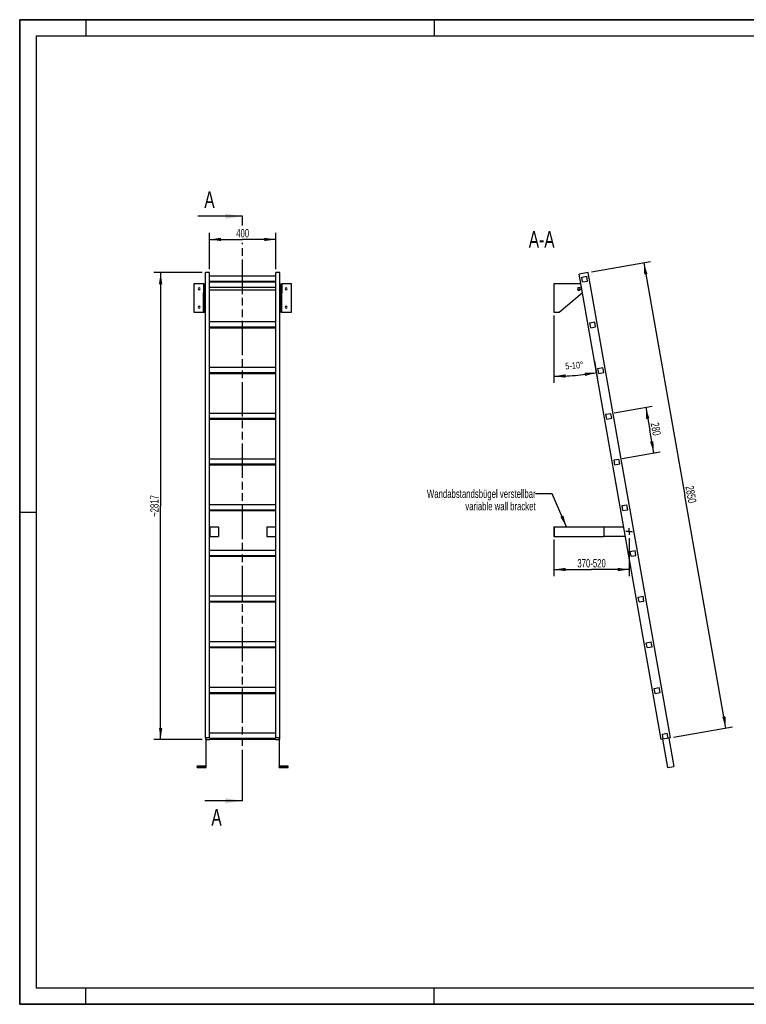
# Model space of a CAD drawing. Header units: millimetres. Extents: x 0 to 8400, y 0 to 5940.
# Tile 1 of 2: x 0 to 4384, y 0 to 5940. Entities that reach past the tile are written whole.
import ezdxf

# ---------------------------------------------------------------- set-up
doc = ezdxf.new("R2010")
doc.units = ezdxf.units.MM
doc.header["$LTSCALE"] = 462
doc.linetypes.add('CENTER', pattern=[0.6, 0.375, -0.075, 0.075, -0.075])
doc.linetypes.add('PHANTOM', pattern=[0.8, 0.45, -0.05, 0.1, -0.05, 0.1, -0.05])
doc.layers.get('0').update_dxf_attribs({"linetype": 'CONTINUOUS'})
for name, color, linetype in [('005_AXIS', 7, 'CONTINUOUS'), ('050_DIMENSIONING', 7, 'CONTINUOUS'), ('053_NOTES', 7, 'CONTINUOUS'), ('HATCHING_BL0', 7, 'CONTINUOUS')]:
    doc.layers.add(name, color=color, linetype=linetype)
doc.styles.get("Standard").update_dxf_attribs({"font": 'txt', "width": 0.7})
doc.dimstyles.new('DIMSTYLE_1', dxfattribs={"dimtxt": 50, "dimasz": 70, "dimexe": 2, "dimexo": 1, "dimtad": 1, "dimdec": 1, "dimtxsty": 'Standard', "dimblk": '_FILLED', "dimblk1": '_FILLED', "dimblk2": '_FILLED', "dimcen": 0.09, "dimazin": 2, "dimtp": 0.5, "dimtm": 0.5, "dimtfac": 1, "dimtdec": 1, "dimtofl": 0, "dimtmove": 0, "dimatfit": 3, "dimldrblk": '_FILLED', "dimfxl": 1, "dimtolj": 1, "dimarcsym": 0})
doc.dimstyles.new('DIMSTYLE_2', dxfattribs={"dimtxt": 40, "dimasz": 70, "dimexe": 2, "dimexo": 1, "dimgap": 2, "dimtad": 1, "dimdec": 1, "dimtxsty": 'Standard', "dimblk": '_FILLED', "dimblk1": '_FILLED', "dimblk2": '_FILLED', "dimcen": 0.09, "dimazin": 2, "dimtp": 0.5, "dimtm": 0.5, "dimtfac": 1, "dimtdec": 1, "dimtofl": 0, "dimtmove": 0, "dimatfit": 3, "dimldrblk": '_FILLED', "dimfxl": 1, "dimtolj": 1, "dimarcsym": 0})
doc.dimstyles.new('DIMSTYLE_3', dxfattribs={"dimtxt": 50, "dimasz": 70, "dimexe": 2, "dimexo": 1, "dimtad": 1, "dimdec": 0, "dimtxsty": 'Standard', "dimblk": '_FILLED', "dimblk1": '_FILLED', "dimblk2": '_FILLED', "dimcen": 0.09, "dimazin": 2, "dimtp": 2, "dimtm": 2, "dimtfac": 1, "dimtdec": 0, "dimtofl": 0, "dimtmove": 0, "dimatfit": 3, "dimldrblk": '_FILLED', "dimfxl": 1, "dimtolj": 1, "dimarcsym": 0})
doc.dimstyles.new('DIMSTYLE_4', dxfattribs={"dimtxt": 50, "dimasz": 70, "dimexe": 2, "dimexo": 1, "dimtad": 1, "dimtxsty": 'Standard', "dimblk": '_FILLED', "dimblk1": '_FILLED', "dimblk2": '_FILLED', "dimcen": 0.09, "dimazin": 2, "dimtp": 0.8, "dimtm": 0.8, "dimtfac": 1, "dimtofl": 0, "dimtmove": 0, "dimatfit": 3, "dimldrblk": '_FILLED', "dimfxl": 1, "dimtolj": 1, "dimarcsym": 0})
doc.dimstyles.new('DIMSTYLE_5', dxfattribs={"dimtxt": 50, "dimasz": 70, "dimexe": 2, "dimexo": 1, "dimtad": 1, "dimtxsty": 'Standard', "dimblk": '_FILLED', "dimblk1": '_FILLED', "dimblk2": '_FILLED', "dimcen": 0.09, "dimazin": 2, "dimtp": 0.5, "dimtm": 0.5, "dimtfac": 1, "dimtofl": 0, "dimtmove": 0, "dimatfit": 3, "dimldrblk": '_FILLED', "dimfxl": 1, "dimtolj": 1, "dimarcsym": 0})
doc.dimstyles.get("Standard").update_dxf_attribs({"dimtxt": 50, "dimasz": 70, "dimexe": 2, "dimexo": 1, "dimtad": 1, "dimtxsty": 'Standard', "dimblk": '_FILLED', "dimblk1": '_FILLED', "dimblk2": '_FILLED', "dimcen": 0.09, "dimazin": 2, "dimtol": 1, "dimtp": 0.01, "dimtm": 0.01, "dimtfac": 1, "dimtofl": 0, "dimtmove": 0, "dimatfit": 3, "dimldrblk": '_FILLED', "dimfxl": 1, "dimtolj": 1, "dimarcsym": 0})

# ---------------------------------------------------------------- blocks, each defined once
blk = doc.blocks.new('_FILLED')
at = {"color": 0, "linetype": 'ByBlock'}
blk.add_solid([(0, 0), (-1, 0.143), (-1, -0.143)], dxfattribs=at)
blk = doc.blocks.new('*D2')
at = {"layer": '050_DIMENSIONING', "color": 2, "linetype": 'Continuous', "transparency": 16777216}
for p, q in [((1145.2, 4434.4), (1145.2, 4654.4)), ((1545.2, 4434.4), (1545.2, 4654.4)), ((1145.2, 4614.4), (1345.2, 4614.4)), ((1545.2, 4614.4), (1345.2, 4614.4))]:
    blk.add_line(p, q, dxfattribs=at)
at = {"layer": '050_DIMENSIONING', "color": 2, "linetype": 'Continuous', "transparency": 16777216, "xscale": 70, "yscale": 70, "zscale": 70, "rotation": 180}
blk.add_blockref('_FILLED', (1145.2, 4614.4), dxfattribs=at)
at = {"layer": '050_DIMENSIONING', "color": 2, "linetype": 'Continuous', "transparency": 16777216, "xscale": 70, "yscale": 70, "zscale": 70}
blk.add_blockref('_FILLED', (1545.2, 4614.4), dxfattribs=at)
at = {"layer": '050_DIMENSIONING', "color": 2, "linetype": 'Continuous', "transparency": 16777216, "insert": (1345.2, 4676.9), "char_height": 50, "width": 176.786, "attachment_point": 2, "line_spacing_factor": 0.9}
blk.add_mtext('400', dxfattribs=at)
blk = doc.blocks.new('*D3')
at = {"layer": '050_DIMENSIONING', "color": 2, "linetype": 'Continuous', "transparency": 16777216}
for p, q in [((3223.3, 4156.1), (3223.3, 3748.7)), ((3467.1, 3879.2), (3486, 3771.7))]:
    blk.add_line(p, q, dxfattribs=at)
for start, end in [(275, 280), (270, 275)]:
    blk.add_arc((3223.3, 5261.7), 1473, start, end, dxfattribs=at)
for points in [[(3411.3, 3790.7), (3479, 3811.1), (3408.3, 3810.5)], [(3293, 3800.4), (3223.3, 3788.7), (3293.5, 3780.4)]]:
    blk.add_solid(points, dxfattribs=at)
at = {"layer": '050_DIMENSIONING', "color": 2, "linetype": 'Continuous', "transparency": 16777216, "insert": (3344.7, 3874), "char_height": 40, "width": 207.143, "attachment_point": 2, "rotation": 5, "line_spacing_factor": 0.9}
blk.add_mtext('5-10\\fgdt;{\\W1.0;{\\fgdt;~}}', dxfattribs=at)
blk = doc.blocks.new('*D4')
at = {"layer": '050_DIMENSIONING', "color": 2, "linetype": 'Continuous', "transparency": 16777216}
for p, q in [((1100.2, 4414.4), (810.2, 4414.4)), ((850.2, 4414.4), (850.2, 3006.1)), ((850.2, 1597.8), (850.2, 3006.1)), ((1100.2, 1597.8), (810.2, 1597.8))]:
    blk.add_line(p, q, dxfattribs=at)
at = {"layer": '050_DIMENSIONING', "color": 2, "linetype": 'Continuous', "transparency": 16777216, "xscale": 70, "yscale": 70, "zscale": 70}
for p, rotation in [((850.2, 4414.4), 90), ((850.2, 1597.8), 270)]:
    blk.add_blockref('_FILLED', p, dxfattribs=dict(at, rotation=rotation))
at = {"layer": '050_DIMENSIONING', "color": 2, "linetype": 'Continuous', "transparency": 16777216, "insert": (787.7, 3006.1), "char_height": 50, "width": 278.571, "attachment_point": 2, "rotation": 90, "line_spacing_factor": 0.9}
blk.add_mtext('~2817', dxfattribs=at)
blk = doc.blocks.new('*D5')
at = {"layer": '050_DIMENSIONING', "color": 2, "linetype": 'Continuous', "transparency": 16777216}
for p, q in [((3223.3, 2803.1), (3223.3, 2635.6)), ((3677.2, 2811.6), (3677.2, 2635.6)), ((3223.3, 2635.6), (3223.3, 2583.1)), ((3223.3, 2623.1), (3450.2, 2623.1)), ((3677.2, 2623.1), (3450.2, 2623.1)), ((3677.2, 2635.6), (3677.2, 2583.1))]:
    blk.add_line(p, q, dxfattribs=at)
at = {"layer": '050_DIMENSIONING', "color": 2, "linetype": 'Continuous', "transparency": 16777216, "xscale": 70, "yscale": 70, "zscale": 70, "rotation": 180}
blk.add_blockref('_FILLED', (3223.3, 2623.1), dxfattribs=at)
at = {"layer": '050_DIMENSIONING', "color": 2, "linetype": 'Continuous', "transparency": 16777216, "xscale": 70, "yscale": 70, "zscale": 70}
blk.add_blockref('_FILLED', (3677.2, 2623.1), dxfattribs=at)
at = {"layer": '050_DIMENSIONING', "color": 2, "linetype": 'Continuous', "transparency": 16777216, "insert": (3450.2, 2685.6), "char_height": 50, "width": 396.429, "attachment_point": 2, "line_spacing_factor": 0.9}
blk.add_mtext('370-520\\P ', dxfattribs=at)
blk = doc.blocks.new('*D6')
at = {"layer": '050_DIMENSIONING', "color": 2, "linetype": 'Continuous', "transparency": 16777216}
for p, q in [((3450.3, 4417.9), (3804.8, 4480.4)), ((3765.4, 4473.4), (4012.8, 3070.1)), ((4260.3, 1666.7), (4012.8, 3070.1)), ((3945.1, 1611.2), (4299.7, 1673.7))]:
    blk.add_line(p, q, dxfattribs=at)
at = {"layer": '050_DIMENSIONING', "color": 2, "linetype": 'Continuous', "transparency": 16777216, "xscale": 70, "yscale": 70, "zscale": 70}
for p, rotation in [((3765.4, 4473.4), 100), ((4260.3, 1666.7), 280)]:
    blk.add_blockref('_FILLED', p, dxfattribs=dict(at, rotation=rotation))
at = {"layer": '050_DIMENSIONING', "color": 2, "linetype": 'Continuous', "transparency": 16777216, "insert": (4074.4, 3080.9), "char_height": 50, "width": 230.357, "attachment_point": 2, "rotation": 280, "line_spacing_factor": 0.9}
blk.add_mtext('2850', dxfattribs=at)
blk = doc.blocks.new('*D7')
at = {"layer": '050_DIMENSIONING', "color": 2, "linetype": 'Continuous', "transparency": 16777216}
for p, q in [((3586.3, 3568.6), (3816.2, 3609.1)), ((3776.9, 3602.2), (3801.2, 3464.3)), ((3825.5, 3326.4), (3801.2, 3464.3)), ((3634.9, 3292.8), (3864.9, 3333.4))]:
    blk.add_line(p, q, dxfattribs=at)
at = {"layer": '050_DIMENSIONING', "color": 2, "linetype": 'Continuous', "transparency": 16777216, "xscale": 70, "yscale": 70, "zscale": 70}
for p, rotation in [((3776.9, 3602.2), 100), ((3825.5, 3326.4), 280)]:
    blk.add_blockref('_FILLED', p, dxfattribs=dict(at, rotation=rotation))
at = {"layer": '050_DIMENSIONING', "color": 2, "linetype": 'Continuous', "transparency": 16777216, "insert": (3862.7, 3475.2), "char_height": 50, "width": 176.786, "attachment_point": 2, "rotation": 280, "line_spacing_factor": 0.9}
blk.add_mtext('280', dxfattribs=at)
blk = doc.blocks.new('XSEC_FILLED')
at = {"color": 0, "linetype": 'ByBlock'}
blk.add_solid([(0, 0), (-1, 0.143), (-1, -0.143)], dxfattribs=at)
blk = doc.blocks.new('HATCHING_BL0', base_point=(1209.9, 2991.1))
at = {"layer": 'HATCHING_BL0', "color": 7, "linetype": 'PHANTOM'}
for p, q in [((1345.2, 4697.6), (1345.2, 4754.4)), ((1345.2, 1327.9), (1345.2, 4593.8)), ((1345.2, 1227.9), (1345.2, 1327.9))]:
    blk.add_line(p, q, dxfattribs=at)
at = {"layer": 'HATCHING_BL0', "color": 7, "linetype": 'Continuous', "char_height": 100, "width": 128.571, "attachment_point": 1, "line_spacing_factor": 0.9}
for insert in [(1113.9, 4904.4), (1156.3, 1177.9)]:
    blk.add_mtext('A', dxfattribs=dict(at, insert=insert))
at = {"layer": 'HATCHING_BL0', "color": 7, "linetype": 'Continuous'}
for points in [[(1345.2, 4754.4), (1074.6, 4754.4)], [(1345.2, 1227.9), (1117.1, 1227.9)]]:
    blk.add_leader(points, dimstyle='Standard', override={"dimasz": 105, "dimtad": 0, "dimldrblk": 'XSEC_FILLED'}, dxfattribs=at)

msp = doc.modelspace()

# ---------------------------------------------------------------- hatches: boundary and pattern name
at = {"linetype": 'Continuous'}
h = msp.add_hatch(dxfattribs=at)
h.set_pattern_fill('ANSI31', color=2, angle=90, style=0, pattern_type=2)
h.set_pattern_definition([(135, (3223.26, 4261.12), (-239.875, -239.875), [])])
edge = h.paths.add_edge_path()
edge.add_line((3912.157, 1605.341), (3882.612, 1600.132))
edge.add_line((3882.612, 1600.132), (3877.403, 1629.676))
edge.add_line((3877.403, 1629.676), (3906.947, 1634.886))
edge.add_line((3912.157, 1605.341), (3906.947, 1634.886))
edge = h.paths.add_edge_path()
edge.add_line((3396.397, 4357.594), (3391.188, 4387.138))
edge.add_line((3391.188, 4387.138), (3420.732, 4392.347))
edge.add_line((3425.942, 4362.803), (3420.732, 4392.347))
edge.add_line((3396.397, 4357.594), (3425.942, 4362.803))
edge = h.paths.add_edge_path()
edge.add_line((3445.019, 4081.848), (3439.809, 4111.392))
edge.add_line((3439.809, 4111.392), (3469.354, 4116.601))
edge.add_line((3474.563, 4087.057), (3469.354, 4116.601))
edge.add_line((3445.019, 4081.848), (3474.563, 4087.057))
edge = h.paths.add_edge_path()
edge.add_line((3493.64, 3806.101), (3488.431, 3835.646))
edge.add_line((3488.431, 3835.646), (3517.975, 3840.855))
edge.add_line((3523.185, 3811.311), (3517.975, 3840.855))
edge.add_line((3493.64, 3806.101), (3523.185, 3811.311))
edge = h.paths.add_edge_path()
edge.add_line((3542.262, 3530.355), (3537.052, 3559.899))
edge.add_line((3537.052, 3559.899), (3566.597, 3565.109))
edge.add_line((3571.806, 3535.565), (3566.597, 3565.109))
edge.add_line((3542.262, 3530.355), (3571.806, 3535.565))
edge = h.paths.add_edge_path()
edge.add_line((3590.883, 3254.609), (3585.674, 3284.153))
edge.add_line((3585.674, 3284.153), (3615.218, 3289.363))
edge.add_line((3620.428, 3259.818), (3615.218, 3289.363))
edge.add_line((3590.883, 3254.609), (3620.428, 3259.818))
edge = h.paths.add_edge_path()
edge.add_line((3639.505, 2978.863), (3634.295, 3008.407))
edge.add_line((3634.295, 3008.407), (3663.84, 3013.617))
edge.add_line((3669.049, 2984.072), (3663.84, 3013.617))
edge.add_line((3639.505, 2978.863), (3669.049, 2984.072))
edge = h.paths.add_edge_path()
edge.add_line((3688.126, 2703.117), (3682.917, 2732.661))
edge.add_line((3682.917, 2732.661), (3712.461, 2737.87))
edge.add_line((3717.671, 2708.326), (3712.461, 2737.87))
edge.add_line((3688.126, 2703.117), (3717.671, 2708.326))
edge = h.paths.add_edge_path()
edge.add_line((3736.748, 2427.37), (3731.538, 2456.915))
edge.add_line((3731.538, 2456.915), (3761.083, 2462.124))
edge.add_line((3766.292, 2432.58), (3761.083, 2462.124))
edge.add_line((3736.748, 2427.37), (3766.292, 2432.58))
edge = h.paths.add_edge_path()
edge.add_line((3785.369, 2151.624), (3780.16, 2181.169))
edge.add_line((3780.16, 2181.169), (3809.704, 2186.378))
edge.add_line((3814.914, 2156.834), (3809.704, 2186.378))
edge.add_line((3785.369, 2151.624), (3814.914, 2156.834))
edge = h.paths.add_edge_path()
edge.add_line((3833.991, 1875.878), (3828.781, 1905.422))
edge.add_line((3828.781, 1905.422), (3858.326, 1910.632))
edge.add_line((3863.535, 1881.088), (3858.326, 1910.632))
edge.add_line((3833.991, 1875.878), (3863.535, 1881.088))
edge = h.paths.add_edge_path()
edge.add_arc((3374.263, 4316.12), 7.5, 0, 180)
edge.add_arc((3374.263, 4316.12), 7.5, -180, 0)

# ---------------------------------------------------------------- linework, layer by layer
at = {"color": 7, "linetype": 'Continuous'}
for p, q in [((0, 5940), (8400, 5940)), ((0, 0), (0, 5940)), ((1145.154, 4414.388), (1120.154, 4414.388)), ((1120.154, 4402.195), (1120.154, 4414.388)), ((1120.154, 4318.458), (1120.154, 4402.195)), ((1145.154, 4116.601), (1145.154, 4414.388)), ((1570.154, 4414.388), (1545.154, 4414.388)), ((1545.154, 4116.601), (1545.154, 4414.388)), ((1570.154, 1607.686), (1570.154, 4414.388)), ((3430.554, 4414.388), (3374.42, 4404.49)), ((3869.317, 1597.788), (3374.42, 4404.49)), ((3925.451, 1607.686), (3430.554, 4414.388)), ((1109.154, 4346.12), (1050.154, 4346.12)), ((1109.154, 4346.12), (1109.154, 4325.37)), ((1109.154, 4346.12), (1115.154, 4346.12)), ((1115.154, 4346.12), (1115.154, 4325.37)), ((1545.154, 4392.347), (1145.154, 4392.347)), ((1145.154, 4362.803), (1545.154, 4362.803)), ((1145.154, 4357.594), (1545.154, 4357.594)), ((1575.154, 4346.12), (1575.154, 4325.37)), ((1575.154, 4346.12), (1581.154, 4346.12)), ((1581.154, 4346.12), (1581.154, 4325.37)), ((1640.154, 4346.12), (1581.154, 4346.12)), ((3374.263, 4346.12), (3223.263, 4346.12)), ((3391.188, 4387.138), (3420.732, 4392.347)), ((3396.397, 4357.594), (3391.188, 4387.138)), ((3396.397, 4357.594), (3425.942, 4362.803)), ((3425.942, 4362.803), (3420.732, 4392.347)), ((1109.154, 4325.37), (1109.154, 4323.62)), ((1109.154, 4323.62), (1109.154, 4316.12)), ((1109.154, 4316.12), (1109.154, 4308.62)), ((1109.154, 4308.62), (1109.154, 4306.87)), ((1109.154, 4306.87), (1109.154, 4293.193)), ((1109.154, 4176.12), (1109.154, 4293.193)), ((1115.154, 4325.37), (1115.154, 4316.12)), ((1115.154, 4316.12), (1115.154, 4306.87)), ((1115.154, 4306.87), (1115.154, 4293.193)), ((1115.154, 4176.12), (1115.154, 4293.193)), ((1120.154, 4302.148), (1120.154, 4318.458)), ((1120.154, 4301.406), (1120.154, 4302.148)), ((1120.154, 4298.493), (1120.154, 4301.406)), ((1120.154, 4295.02), (1120.154, 4298.493)), ((1120.154, 4288.35), (1120.154, 4295.02)), ((1120.154, 4283.952), (1120.154, 4288.35)), ((1120.154, 4281.233), (1120.154, 4283.952)), ((1120.154, 4279.754), (1120.154, 4281.233)), ((1120.154, 4264.322), (1120.154, 4279.754)), ((1575.154, 4325.37), (1575.154, 4316.12)), ((1575.154, 4316.12), (1575.154, 4306.87)), ((1575.154, 4306.87), (1575.154, 4293.193)), ((1575.154, 4176.12), (1575.154, 4293.193)), ((1581.154, 4325.37), (1581.154, 4323.62)), ((1581.154, 4323.62), (1581.154, 4316.12)), ((1581.154, 4316.12), (1581.154, 4308.62)), ((1581.154, 4308.62), (1581.154, 4306.87)), ((1581.154, 4306.87), (1581.154, 4293.193)), ((1581.154, 4176.12), (1581.154, 4293.193)), ((3254.88, 4176.12), (3393.611, 4293.193)), ((1120.154, 4259.113), (1120.154, 4264.322)), ((1120.154, 1607.686), (1120.154, 4259.113)), ((1050.154, 4176.12), (1109.154, 4176.12)), ((1109.154, 4176.12), (1115.154, 4176.12)), ((1575.154, 4176.12), (1581.154, 4176.12)), ((1581.154, 4176.12), (1640.154, 4176.12)), ((3223.263, 4176.12), (3254.88, 4176.12)), ((1145.154, 4087.057), (1145.154, 4116.601)), ((1545.154, 4116.601), (1145.154, 4116.601)), ((1545.154, 4087.057), (1545.154, 4116.601)), ((3439.809, 4111.392), (3469.354, 4116.601)), ((3445.019, 4081.848), (3439.809, 4111.392)), ((3474.563, 4087.057), (3469.354, 4116.601)), ((1145.154, 4081.848), (1145.154, 4087.057)), ((1145.154, 4087.057), (1545.154, 4087.057)), ((1145.154, 3840.855), (1145.154, 4081.848)), ((1145.154, 4081.848), (1545.154, 4081.848)), ((1545.154, 4081.848), (1545.154, 4087.057)), ((1545.154, 3840.855), (1545.154, 4081.848)), ((3445.019, 4081.848), (3474.563, 4087.057)), ((1145.154, 3811.311), (1145.154, 3840.855)), ((1545.154, 3840.855), (1145.154, 3840.855)), ((1145.154, 3806.101), (1145.154, 3811.311)), ((1145.154, 3811.311), (1545.154, 3811.311)), ((1145.154, 3565.109), (1145.154, 3806.101)), ((1145.154, 3806.101), (1545.154, 3806.101)), ((1545.154, 3811.311), (1545.154, 3840.855)), ((1545.154, 3806.101), (1545.154, 3811.311)), ((1545.154, 3565.109), (1545.154, 3806.101)), ((3488.431, 3835.646), (3517.975, 3840.855)), ((3493.64, 3806.101), (3488.431, 3835.646)), ((3493.64, 3806.101), (3523.185, 3811.311)), ((3523.185, 3811.311), (3517.975, 3840.855)), ((1145.154, 3535.565), (1145.154, 3565.109)), ((1545.154, 3565.109), (1145.154, 3565.109)), ((1545.154, 3535.565), (1545.154, 3565.109)), ((3537.052, 3559.899), (3566.597, 3565.109)), ((3571.806, 3535.565), (3566.597, 3565.109)), ((1145.154, 3530.355), (1145.154, 3535.565)), ((1145.154, 3535.565), (1545.154, 3535.565)), ((1145.154, 3289.363), (1145.154, 3530.355)), ((1145.154, 3530.355), (1545.154, 3530.355)), ((1545.154, 3530.355), (1545.154, 3535.565)), ((1545.154, 3289.363), (1545.154, 3530.355)), ((3542.262, 3530.355), (3537.052, 3559.899)), ((3542.262, 3530.355), (3571.806, 3535.565)), ((1145.154, 3259.818), (1145.154, 3289.363)), ((1545.154, 3289.363), (1145.154, 3289.363)), ((1545.154, 3259.818), (1545.154, 3289.363)), ((3585.674, 3284.153), (3615.218, 3289.363)), ((3590.883, 3254.609), (3585.674, 3284.153)), ((3620.428, 3259.818), (3615.218, 3289.363)), ((1145.154, 3254.609), (1145.154, 3259.818)), ((1145.154, 3259.818), (1545.154, 3259.818)), ((1145.154, 3013.617), (1145.154, 3254.609)), ((1145.154, 3254.609), (1545.154, 3254.609)), ((1545.154, 3254.609), (1545.154, 3259.818)), ((1545.154, 3013.617), (1545.154, 3254.609)), ((3590.883, 3254.609), (3620.428, 3259.818)), ((1145.154, 2984.072), (1145.154, 3013.617)), ((1545.154, 3013.617), (1145.154, 3013.617)), ((1145.154, 2978.863), (1145.154, 2984.072)), ((1145.154, 2984.072), (1545.154, 2984.072)), ((1145.154, 2880.093), (1145.154, 2978.863)), ((1145.154, 2978.863), (1545.154, 2978.863)), ((1545.154, 2984.072), (1545.154, 3013.617)), ((1545.154, 2978.863), (1545.154, 2984.072)), ((1545.154, 2880.093), (1545.154, 2978.863)), ((3634.295, 3008.407), (3663.84, 3013.617)), ((3639.505, 2978.863), (3634.295, 3008.407)), ((3639.505, 2978.863), (3669.049, 2984.072)), ((3669.049, 2984.072), (3663.84, 3013.617)), ((1145.154, 2823.093), (1145.154, 2880.093)), ((1145.154, 2880.093), (1147.154, 2880.093)), ((1147.154, 2880.093), (1147.154, 2823.093)), ((1147.154, 2880.093), (1200.154, 2880.093)), ((1200.154, 2880.093), (1200.154, 2823.093)), ((1490.154, 2880.093), (1490.154, 2823.093)), ((1490.154, 2880.093), (1543.154, 2880.093)), ((1543.154, 2880.093), (1543.154, 2823.093)), ((1543.154, 2880.093), (1545.154, 2880.093)), ((1545.154, 2823.093), (1545.154, 2880.093)), ((3223.263, 2880.093), (3223.263, 2823.093)), ((3223.263, 2880.093), (3225.263, 2880.093)), ((3225.263, 2880.093), (3225.263, 2823.093)), ((3225.263, 2880.093), (3523.263, 2880.093)), ((3523.263, 2880.093), (3523.263, 2823.093)), ((3523.263, 2880.093), (3643.212, 2880.093)), ((1145.154, 2737.87), (1145.154, 2823.093)), ((1145.154, 2823.093), (1147.154, 2823.093)), ((1147.154, 2823.093), (1200.154, 2823.093)), ((1490.154, 2823.093), (1543.154, 2823.093)), ((1543.154, 2823.093), (1545.154, 2823.093)), ((1545.154, 2737.87), (1545.154, 2823.093)), ((3223.263, 2823.093), (3225.263, 2823.093)), ((3225.263, 2823.093), (3523.263, 2823.093)), ((3653.263, 2823.093), (3523.263, 2823.093)), ((1145.154, 2708.326), (1145.154, 2737.87)), ((1545.154, 2737.87), (1145.154, 2737.87)), ((1545.154, 2708.326), (1545.154, 2737.87)), ((3682.917, 2732.661), (3712.461, 2737.87)), ((3688.126, 2703.117), (3682.917, 2732.661)), ((3717.671, 2708.326), (3712.461, 2737.87)), ((1145.154, 2703.117), (1145.154, 2708.326)), ((1145.154, 2708.326), (1545.154, 2708.326)), ((1145.154, 2462.124), (1145.154, 2703.117)), ((1145.154, 2703.117), (1545.154, 2703.117)), ((1545.154, 2703.117), (1545.154, 2708.326)), ((1545.154, 2462.124), (1545.154, 2703.117)), ((3688.126, 2703.117), (3717.671, 2708.326)), ((1145.154, 2432.58), (1145.154, 2462.124)), ((1545.154, 2462.124), (1145.154, 2462.124)), ((1545.154, 2432.58), (1545.154, 2462.124)), ((3731.538, 2456.915), (3761.083, 2462.124)), ((3736.748, 2427.37), (3731.538, 2456.915)), ((3766.292, 2432.58), (3761.083, 2462.124)), ((1145.154, 2427.37), (1145.154, 2432.58)), ((1145.154, 2432.58), (1545.154, 2432.58)), ((1145.154, 2186.378), (1145.154, 2427.37)), ((1145.154, 2427.37), (1545.154, 2427.37)), ((1545.154, 2427.37), (1545.154, 2432.58)), ((1545.154, 2186.378), (1545.154, 2427.37)), ((3736.748, 2427.37), (3766.292, 2432.58)), ((1145.154, 2156.834), (1145.154, 2186.378)), ((1545.154, 2186.378), (1145.154, 2186.378)), ((1145.154, 2151.624), (1145.154, 2156.834)), ((1145.154, 2156.834), (1545.154, 2156.834)), ((1145.154, 1910.632), (1145.154, 2151.624)), ((1145.154, 2151.624), (1545.154, 2151.624)), ((1545.154, 2156.834), (1545.154, 2186.378)), ((1545.154, 2151.624), (1545.154, 2156.834)), ((1545.154, 1910.632), (1545.154, 2151.624)), ((3780.16, 2181.169), (3809.704, 2186.378)), ((3785.369, 2151.624), (3780.16, 2181.169)), ((3785.369, 2151.624), (3814.914, 2156.834)), ((3814.914, 2156.834), (3809.704, 2186.378)), ((1145.154, 1881.088), (1145.154, 1910.632)), ((1545.154, 1910.632), (1145.154, 1910.632)), ((1545.154, 1881.088), (1545.154, 1910.632)), ((3828.781, 1905.422), (3858.326, 1910.632)), ((3833.991, 1875.878), (3828.781, 1905.422)), ((3863.535, 1881.088), (3858.326, 1910.632)), ((1145.154, 1875.878), (1145.154, 1881.088)), ((1145.154, 1881.088), (1545.154, 1881.088)), ((1145.154, 1634.886), (1145.154, 1875.878)), ((1145.154, 1875.878), (1545.154, 1875.878)), ((1545.154, 1875.878), (1545.154, 1881.088)), ((1545.154, 1634.886), (1545.154, 1875.878)), ((3833.991, 1875.878), (3863.535, 1881.088)), ((1120.154, 1607.686), (1120.154, 1597.788)), ((1145.154, 1607.686), (1120.154, 1607.686)), ((1122.154, 1606.21), (1122.154, 1436.823)), ((1122.154, 1606.21), (1124.154, 1606.21)), ((1124.154, 1434.853), (1124.154, 1606.21)), ((1145.154, 1607.686), (1145.154, 1634.886)), ((1545.154, 1634.886), (1145.154, 1634.886)), ((1145.154, 1605.341), (1145.154, 1607.686)), ((1145.154, 1605.341), (1545.154, 1605.341)), ((1545.154, 1607.686), (1545.154, 1634.886)), ((1545.154, 1607.686), (1545.154, 1605.341)), ((1570.154, 1607.686), (1545.154, 1607.686)), ((1566.154, 1606.21), (1566.154, 1434.853)), ((1566.154, 1606.21), (1568.154, 1606.21)), ((1568.154, 1436.823), (1568.154, 1606.21)), ((1570.154, 1597.788), (1570.154, 1607.686)), ((3877.403, 1629.676), (3906.947, 1634.886)), ((3882.612, 1600.132), (3877.403, 1629.676)), ((3912.157, 1605.341), (3882.612, 1600.132)), ((3912.157, 1605.341), (3906.947, 1634.886)), ((3925.451, 1607.686), (3912.157, 1605.341)), ((3917.081, 1606.21), (3947.295, 1434.853)), ((1120.154, 1597.788), (1122.154, 1597.788)), ((1124.154, 1597.788), (1145.154, 1597.788)), ((1145.154, 1597.788), (1145.154, 1600.132)), ((1145.154, 1600.132), (1545.154, 1600.132)), ((1545.154, 1600.132), (1545.154, 1597.788)), ((1545.154, 1597.788), (1566.154, 1597.788)), ((1568.154, 1597.788), (1570.154, 1597.788)), ((3882.612, 1600.132), (3869.317, 1597.788)), ((3877.688, 1599.264), (3907.903, 1427.907)), ((1070.154, 1436.823), (1070.154, 1434.853)), ((1122.154, 1436.823), (1070.154, 1436.823)), ((1070.154, 1427.907), (1070.154, 1434.853)), ((1070.154, 1434.853), (1124.154, 1434.853)), ((1070.154, 1427.907), (1124.154, 1427.907)), ((1124.154, 1427.907), (1124.154, 1434.853)), ((1566.154, 1427.907), (1566.154, 1434.853)), ((1566.154, 1434.853), (1620.154, 1434.853)), ((1566.154, 1427.907), (1620.154, 1427.907)), ((1620.154, 1436.823), (1568.154, 1436.823)), ((1620.154, 1434.853), (1620.154, 1436.823)), ((1620.154, 1427.907), (1620.154, 1434.853)), ((3907.903, 1427.907), (3947.295, 1434.853)), ((0, 0), (8400, 0))]:
    msp.add_line(p, q, dxfattribs=at)
at = {"color": 3, "linetype": 'Continuous'}
for p, q in [((0, 5940), (0, 0)), ((8400, 5940), (0, 5940)), ((400, 5940), (400, 5840)), ((2500, 5940), (2500, 5840)), ((0, 2970), (100, 2970)), ((400, 0), (400, 100)), ((2500, 0), (2500, 100)), ((8400, 0), (0, 0))]:
    msp.add_line(p, q, dxfattribs=at)
at = {"color": 5, "linetype": 'Continuous'}
for p, q in [((100, 5840), (100, 100)), ((8300, 5840), (100, 5840)), ((100, 100), (8300, 100))]:
    msp.add_line(p, q, dxfattribs=at)
at = {"color": 9, "linetype": 'Continuous'}
for p, q in [((1115.154, 4293.193), (1109.154, 4293.193)), ((1581.154, 4293.193), (1575.154, 4293.193))]:
    msp.add_line(p, q, dxfattribs=at)
at = {"color": 7, "linetype": 'Continuous'}
for radius, start, end in [(30, 68.8843913, 90), (7.5, 0, 180), (7.5, 180, 360), (30, 310.1604011, 311.1232263)]:
    msp.add_arc((3374.263, 4316.12), radius, start, end, dxfattribs=at)
at = {"layer": '005_AXIS', "color": 7, "linetype": 'Continuous'}
for p, q in [((1050.154, 4346.12), (1050.154, 4176.12)), ((1640.154, 4176.12), (1640.154, 4346.12)), ((3223.263, 4346.12), (3223.263, 4176.12)), ((1120.154, 4323.62), (1115.154, 4323.62)), ((1120.154, 4308.62), (1115.154, 4308.62)), ((1545.154, 4323.62), (1145.154, 4323.62)), ((1545.154, 4308.62), (1145.154, 4308.62)), ((1575.154, 4323.62), (1570.154, 4323.62)), ((1575.154, 4308.62), (1570.154, 4308.62))]:
    msp.add_line(p, q, dxfattribs=at)
at = {"layer": '005_AXIS', "color": 7, "linetype": 'CENTER'}
for q in [(3657.177, 2851.593), (3677.177, 2871.593), (3697.177, 2851.593), (3677.177, 2831.593)]:
    msp.add_line((3677.177, 2851.593), q, dxfattribs=at)
at = {"layer": '005_AXIS', "color": 7, "linetype": 'Continuous'}
for centre, radius, start, end in [((1082.654, 4316.12), 6.5, 0, 180), ((1082.654, 4316.12), 6.5, 180, 360), ((1607.654, 4316.12), 6.5, 0, 180), ((1607.654, 4316.12), 6.5, 180, 360), ((3374.263, 4316.12), 9.25, 0, 180), ((3374.263, 4316.12), 9.25, 180, 360), ((1082.654, 4206.12), 6.5, 0, 180), ((1082.654, 4206.12), 6.5, 180, 360), ((1607.654, 4206.12), 6.5, 0, 180), ((1607.654, 4206.12), 6.5, 180, 360)]:
    msp.add_arc(centre, radius, start, end, dxfattribs=at)

# ---------------------------------------------------------------- block references
at = {"layer": 'HATCHING_BL0'}
msp.add_blockref('HATCHING_BL0', (1209.898, 2991.147), dxfattribs=at)

# ---------------------------------------------------------------- texts
at = {"layer": '053_NOTES', "color": 2, "linetype": 'Continuous', "attachment_point": 3, "line_spacing_factor": 0.9}
for s, insert, char_height, width in [('A-A', (3227.053, 4664.388), 100, 392.85714), ('Wandabstandsbügel verstellbar\\Pvariable wall bracket', (3112.648, 3105.093), 50, 1540)]:
    msp.add_mtext(s, dxfattribs=dict(at, insert=insert, char_height=char_height, width=width))

# ---------------------------------------------------------------- dimensions: what is measured, and where the dimension line sits
at = {"layer": '050_DIMENSIONING', "color": 2, "linetype": 'Continuous'}
dim = msp.add_linear_dim(base=(1545.154, 4614.388), p1=(1145.154, 4433.388), p2=(1545.154, 4433.388), dimstyle='DIMSTYLE_1', dxfattribs=at)
dim.commit()
dim.dimension.update_dxf_attribs({"geometry": '*D2', "text_midpoint": (1338.011, 4614.388), "dimtype": 160})
for base, p1, p2, dimstyle, picture, middle in [((3765.389, 4473.428), (3944.163, 1610.985), (3449.266, 4417.687), 'DIMSTYLE_3', '*D6', (4011.597, 3077.111)), ((3776.853, 3602.183), (3633.93, 3292.662), (3585.308, 3568.408), 'DIMSTYLE_5', '*D7', (3799.924, 3471.344))]:
    dim = msp.add_linear_dim(base=base, p1=p1, p2=p2, angle=100, dimstyle=dimstyle, dxfattribs=at)
    dim.commit()
    dim.dimension.update_dxf_attribs({"geometry": picture, "text_midpoint": middle, "dimtype": 160})
dim = msp.add_linear_dim(base=(850.154, 1597.788), p1=(1101.154, 4414.388), p2=(1101.154, 1597.788), angle=270, text='~<>', dimstyle='DIMSTYLE_3', dxfattribs=at)
dim.commit()
dim.dimension.update_dxf_attribs({"geometry": '*D4', "text_midpoint": (850.154, 3006.088), "dimtype": 160})
dim = msp.add_angular_dim_2l(base=(3351.643, 3794.353), line1=((3223.263, 4171.85), (3223.263, 4157.12)), line2=((3464.319, 3894.649), (3466.877, 3880.143)), text='5-<>', dimstyle='DIMSTYLE_2', dxfattribs=at)
dim.commit()
dim.dimension.update_dxf_attribs({"geometry": '*D3', "text_midpoint": (3351.643, 3794.353), "dimtype": 162})
dim = msp.add_linear_dim(base=(3677.177, 2623.093), p1=(3223.263, 2804.093), p2=(3677.177, 2812.593), text='370-520\\P ', dimstyle='DIMSTYLE_4', dxfattribs=at)
dim.commit()
dim.dimension.update_dxf_attribs({"geometry": '*D5', "text_midpoint": (3450.22, 2623.093), "dimtype": 160})

# ---------------------------------------------------------------- leaders
at = {"layer": '053_NOTES', "color": 2, "linetype": 'Continuous', "annotation_type": 0, "has_hookline": 1, "hookline_direction": 1, "text_width": 963.2}
msp.add_leader([(3298.602, 2880.093), (3212.648, 3080.093), (3112.648, 3080.093)], dimstyle='Standard', override={"dimtad": 0}, dxfattribs=at)

doc.saveas('drawing.dxf')
